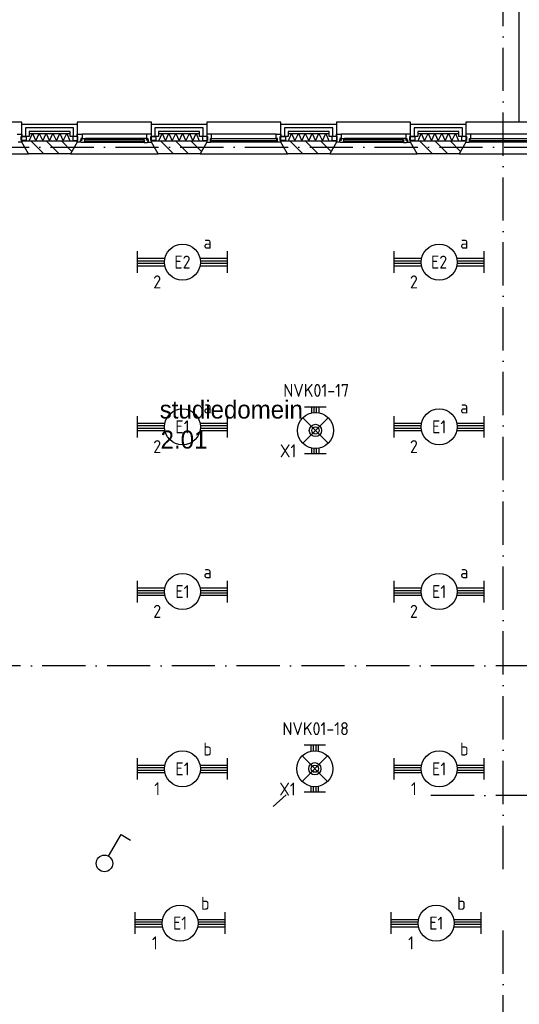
# Model space of a CAD drawing. Header units: millimetres. Extents: x 89505 to 240707, y 191 to 84291.
# Tile 48 of 50: x 224090 to 231032, y 45966 to 59635. Entities that reach past the tile are written whole.
import ezdxf
from ezdxf.enums import TextEntityAlignment as Align

# ---------------------------------------------------------------- set-up
doc = ezdxf.new("R2010")
doc.units = ezdxf.units.MM
doc.header["$LTSCALE"] = 100
doc.linetypes.add('DASHDOT', pattern=[9, 6, -1.5, 0, -1.5])
doc.layers.get('0').update_dxf_attribs({"linetype": 'CONTINUOUS'})
for name, color, linetype in [('AL$7----_STRAMIEN', 1, 'DASHDOT'), ('AL21----_BUITENWAND', 4, 'CONTINUOUS'), ('AL21K---_ISOLATIE', 1, 'CONTINUOUS'), ('AL27----_DAKEN', 7, 'CONTINUOUS'), ('AL28----_KONSTRUKTIE', 3, 'CONTINUOUS'), ('AL31----_BUITENKOZ', 7, 'CONTINUOUS'), ('ALL-----_REFLIJNEN', 8, 'CONTINUOUS'), ('ALXA3---_VOLZWART', 14, 'CONTINUOUS'), ('ALXAB---_PREFABBETON', 1, 'CONTINUOUS'), ('BOUW', 8, 'CONTINUOUS'), ('EB63101-_ATTRIB', 2, 'CONTINUOUS'), ('EB63501-_ATTRIB', 2, 'CONTINUOUS'), ('EL62202-_KRACHT-SCH', 3, 'CONTINUOUS'), ('EL63101-_LICHT-ARM', 3, 'CONTINUOUS'), ('EL63501-_NOODVRL-ARM', 3, 'CONTINUOUS')]:
    doc.layers.add(name, color=color, linetype=linetype)
doc.styles.add('1_8', font='ISO', dxfattribs={"height": 1.8})
doc.styles.add('BURO-025', font='BUROFONT.shx', dxfattribs={"height": 250})
doc.styles.add('NORATT', font='ISO.shx')

# ---------------------------------------------------------------- blocks, each defined once
blk = doc.blocks.new('EJ3T01')
at = {"color": 0}
for p, q in [((-3.25, -1.5), (-3.25, 1.5)), ((-1.77, 1.77), (1.77, -1.77)), ((1.77, 1.77), (-1.77, -1.77)), ((3.25, -1.5), (3.25, 1.5)), ((-3.25, 0.52), (-2.44, 0.52)), ((-3.25, 0.17), (-2.49, 0.17)), ((2.44, 0.52), (3.25, 0.52)), ((2.49, 0.17), (3.25, 0.17)), ((-3.25, -0.17), (-2.49, -0.17)), ((-3.25, -0.52), (-2.44, -0.52)), ((2.44, -0.52), (3.25, -0.52)), ((2.49, -0.17), (3.25, -0.17))]:
    blk.add_line(p, q, dxfattribs=at)
at = {"color": 6}
blk.add_lwpolyline([(1.77, -1.77), (1.75, -1.75)], dxfattribs=at)
at = {"color": 0}
for radius in [2.5, 0.85, 0.5]:
    blk.add_circle((0, 0), radius, dxfattribs=at)
at = {"color": 6, "style": '1_8'}
for tag, flags, p in [('A_CODE', 8, (-3.5, 2.75)), ('SCHAK', 8, (3.5, 2.75)), ('GROEP', 8, (-3.5, -2.75)), ('KAST', 9, (3.5, -2.75))]:
    blk.add_attdef(tag, text='', height=1.8, dxfattribs=dict(at, flags=flags)).set_placement(p, align=Align.MIDDLE)
blk = doc.blocks.new('EJ3T20')
at = {"color": 0}
for p, q in [((-6.25, -1.5), (-6.25, 1.5)), ((6.25, -1.5), (6.25, 1.5)), ((-6.25, 0.52), (-2.44, 0.52)), ((-6.25, 0.17), (-2.49, 0.17)), ((2.44, 0.52), (6.25, 0.52)), ((2.49, 0.17), (6.25, 0.17)), ((-6.25, -0.17), (-2.49, -0.17)), ((-6.25, -0.52), (-2.44, -0.52)), ((2.44, -0.52), (6.25, -0.52)), ((2.49, -0.17), (6.25, -0.17))]:
    blk.add_line(p, q, dxfattribs=at)
blk.add_circle((0, 0), 2.5, dxfattribs=at)
at = {"color": 6, "style": '1_8'}
for tag, flags, p in [('SCHAK', 8, (3.5, 2.75)), ('A_CODE', 8, (0, 0)), ('GROEP', 8, (-3.5, -2.75)), ('KAST', 9, (3.5, -2.75))]:
    blk.add_attdef(tag, text='', height=1.8, dxfattribs=dict(at, flags=flags)).set_placement(p, align=Align.MIDDLE)
blk = doc.blocks.new('ES3S1')
blk.add_lwpolyline([(0.58, 1), (2.31, 4), (3.61, 3.25)])
blk.add_circle((0, 0), 1.15)
at = {"style": '1_8'}
for tag, flags, p in [('SCHAK', 8, (3, 5.5)), ('KAST', 9, (-3, 0.5)), ('M_CODE', 9, (0, 0)), ('DOEL', 9, (-3, -2)), ('GROEP', 9, (-3, -4.5))]:
    blk.add_attdef(tag, text='', height=1.8, dxfattribs=dict(at, flags=flags)).set_placement(p, align=Align.MIDDLE_CENTER)

msp = doc.modelspace()

# ---------------------------------------------------------------- linework, layer by layer
at = {"layer": 'AL$7----_STRAMIEN', "color": 1}
for p, q in [((89505, 57863), (239410, 57863)), ((227614, 48713), (227794, 48872))]:
    msp.add_line(p, q, dxfattribs=at)
for points in [[(230805, 47844), (230805, 76516)], [(239405, 50663), (89505, 50663)], [(239405, 48863), (229803, 48863)], [(230805, 40091), (230805, 47108)]]:
    msp.add_lwpolyline(points, dxfattribs=at)
at = {"layer": 'AL21----_BUITENWAND', "color": 8}
for p, q in [((224120, 58183), (224890, 58183)), ((224120, 58014), (224120, 58183)), ((224890, 58183), (224890, 58014)), ((225920, 58183), (226690, 58183)), ((225920, 58014), (225920, 58183)), ((226690, 58183), (226690, 58014)), ((227720, 58183), (228490, 58183)), ((227720, 58014), (227720, 58183)), ((228490, 58183), (228490, 58014)), ((229520, 58183), (230290, 58183)), ((229520, 58014), (229520, 58183)), ((230290, 58183), (230290, 58014)), ((224220, 58014), (224120, 58014)), ((224220, 58083), (224220, 58014)), ((224790, 58083), (224220, 58083)), ((224790, 58014), (224790, 58083)), ((224890, 58014), (224790, 58014)), ((226020, 58014), (225920, 58014)), ((226020, 58083), (226020, 58014)), ((226590, 58083), (226020, 58083)), ((226590, 58014), (226590, 58083)), ((226690, 58014), (226590, 58014)), ((227820, 58014), (227720, 58014)), ((227820, 58083), (227820, 58014)), ((228390, 58083), (227820, 58083)), ((228390, 58014), (228390, 58083)), ((228490, 58014), (228390, 58014)), ((229620, 58014), (229520, 58014)), ((229620, 58083), (229620, 58014)), ((230190, 58083), (229620, 58083)), ((230190, 58014), (230190, 58083)), ((230290, 58014), (230190, 58014))]:
    msp.add_line(p, q, dxfattribs=at)
at = {"layer": 'AL21K---_ISOLATIE', "color": 8, "linetype": 'Continuous'}
for p, q in [((224220, 58053), (224790, 58053)), ((224224, 57953), (224268, 58053)), ((224268, 58053), (224315, 57953)), ((224315, 57953), (224363, 58053)), ((224363, 58053), (224410, 57953)), ((224410, 57953), (224458, 58053)), ((224458, 58053), (224505, 57953)), ((224505, 57953), (224553, 58053)), ((224553, 58053), (224600, 57953)), ((224600, 57953), (224648, 58053)), ((224648, 58053), (224695, 57953)), ((224695, 57953), (224743, 58053)), ((224743, 58053), (224786, 57953)), ((226020, 58053), (226590, 58053)), ((226024, 57953), (226068, 58053)), ((226068, 58053), (226115, 57953)), ((226115, 57953), (226163, 58053)), ((226163, 58053), (226210, 57953)), ((226210, 57953), (226258, 58053)), ((226258, 58053), (226305, 57953)), ((226305, 57953), (226353, 58053)), ((226353, 58053), (226400, 57953)), ((226400, 57953), (226448, 58053)), ((226448, 58053), (226495, 57953)), ((226495, 57953), (226543, 58053)), ((226543, 58053), (226586, 57953)), ((227820, 58053), (228390, 58053)), ((227824, 57953), (227868, 58053)), ((227868, 58053), (227915, 57953)), ((227915, 57953), (227963, 58053)), ((227963, 58053), (228010, 57953)), ((228010, 57953), (228058, 58053)), ((228058, 58053), (228105, 57953)), ((228105, 57953), (228153, 58053)), ((228153, 58053), (228200, 57953)), ((228200, 57953), (228248, 58053)), ((228248, 58053), (228295, 57953)), ((228295, 57953), (228343, 58053)), ((228343, 58053), (228386, 57953)), ((229620, 58053), (230190, 58053)), ((229624, 57953), (229668, 58053)), ((229668, 58053), (229715, 57953)), ((229715, 57953), (229763, 58053)), ((229763, 58053), (229810, 57953)), ((229810, 57953), (229858, 58053)), ((229858, 58053), (229905, 57953)), ((229905, 57953), (229953, 58053)), ((229953, 58053), (230000, 57953)), ((230000, 57953), (230048, 58053)), ((230048, 58053), (230095, 57953)), ((230095, 57953), (230143, 58053)), ((230143, 58053), (230186, 57953)), ((224220, 57953), (224790, 57953)), ((226020, 57953), (226590, 57953)), ((227820, 57953), (228390, 57953)), ((229620, 57953), (230190, 57953))]:
    msp.add_line(p, q, dxfattribs=at)
at = {"layer": 'AL27----_DAKEN', "color": 8}
msp.add_line((231025, 75483), (231025, 58213), dxfattribs=at)
at = {"layer": 'AL28----_KONSTRUKTIE', "color": 8}
for p, q in [((224120, 57953), (224890, 57953)), ((224120, 57933), (224120, 57953)), ((224213, 57773), (224120, 57933)), ((224890, 57933), (224798, 57773)), ((224890, 57953), (224890, 57933)), ((225920, 57953), (226690, 57953)), ((225920, 57933), (225920, 57953)), ((226013, 57773), (225920, 57933)), ((226690, 57933), (226598, 57773)), ((226690, 57953), (226690, 57933)), ((227720, 57953), (228490, 57953)), ((227720, 57933), (227720, 57953)), ((227813, 57773), (227720, 57933)), ((228490, 57933), (228398, 57773)), ((228490, 57953), (228490, 57933)), ((229520, 57953), (230290, 57953)), ((229520, 57933), (229520, 57953)), ((229613, 57773), (229520, 57933)), ((230290, 57933), (230198, 57773)), ((230290, 57953), (230290, 57933)), ((224798, 57773), (224213, 57773)), ((226598, 57773), (226013, 57773)), ((228398, 57773), (227813, 57773)), ((230198, 57773), (229613, 57773))]:
    msp.add_line(p, q, dxfattribs=at)
at = {"layer": 'AL31----_BUITENKOZ', "color": 8}
for p, q in [((224120, 58213), (223090, 58213)), ((224120, 57933), (224120, 58213)), ((225920, 58213), (224890, 58213)), ((224890, 58213), (224890, 57933)), ((225920, 57933), (225920, 58213)), ((226690, 58213), (226690, 57933)), ((227720, 58213), (226690, 58213)), ((227720, 57933), (227720, 58213)), ((229520, 58213), (228490, 58213)), ((228490, 58213), (228490, 57933)), ((229520, 57933), (229520, 58213)), ((230290, 58213), (230290, 57933)), ((231320, 58213), (230290, 58213)), ((224110, 58014), (224181, 58014)), ((224110, 57958), (224110, 58014)), ((224181, 57958), (224110, 57958)), ((224181, 58014), (224181, 57958)), ((224829, 58014), (224829, 57958)), ((224900, 58014), (224829, 58014)), ((224829, 57958), (224900, 57958)), ((224890, 58047), (224957, 58047)), ((224890, 58014), (224890, 58047)), ((224900, 58014), (224890, 58014)), ((224890, 57958), (224900, 57958)), ((224890, 57933), (224890, 57958)), ((224900, 57958), (224900, 58014)), ((224900, 57958), (224900, 58014)), ((224934, 57969), (224934, 57933)), ((224940, 57969), (224934, 57969)), ((224937, 57964), (224960, 57964)), ((224937, 57935), (224937, 57964)), ((224940, 57984), (224940, 57969)), ((224957, 57984), (224940, 57984)), ((224952, 57984), (224957, 57984)), ((224952, 57969), (224952, 57984)), ((224960, 57969), (224952, 57969)), ((225853, 58047), (224957, 58047)), ((224957, 58047), (224957, 57984)), ((224957, 57984), (225004, 57984)), ((224960, 57964), (224960, 57969)), ((224989, 57971), (224989, 57930)), ((225006, 57971), (224989, 57971)), ((225806, 57984), (225004, 57984)), ((225004, 57984), (225006, 57971)), ((225806, 57984), (225804, 57971)), ((225804, 57971), (225821, 57971)), ((225853, 57984), (225806, 57984)), ((225821, 57971), (225821, 57930)), ((225850, 57969), (225858, 57969)), ((225850, 57964), (225850, 57969)), ((225873, 57964), (225850, 57964)), ((225853, 58047), (225853, 57984)), ((225920, 58047), (225853, 58047)), ((225858, 57984), (225853, 57984)), ((225853, 57984), (225870, 57984)), ((225858, 57969), (225858, 57984)), ((225870, 57984), (225870, 57969)), ((225870, 57969), (225876, 57969)), ((225873, 57935), (225873, 57964)), ((225876, 57969), (225876, 57933)), ((225910, 58014), (225920, 58014)), ((225910, 57958), (225910, 58014)), ((225910, 58014), (225981, 58014)), ((225910, 57958), (225910, 58014)), ((225920, 57958), (225910, 57958)), ((225981, 57958), (225910, 57958)), ((225920, 58014), (225920, 58047)), ((225920, 57933), (225920, 57958)), ((225981, 58014), (225981, 57958)), ((226629, 58014), (226629, 57958)), ((226700, 58014), (226629, 58014)), ((226629, 57958), (226700, 57958)), ((226700, 57958), (226700, 58014)), ((227653, 58047), (226757, 58047)), ((227710, 58014), (227781, 58014)), ((227710, 57958), (227710, 58014)), ((227781, 57958), (227710, 57958)), ((227781, 58014), (227781, 57958)), ((228429, 58014), (228429, 57958)), ((228500, 58014), (228429, 58014)), ((228429, 57958), (228500, 57958)), ((228490, 58047), (228557, 58047)), ((228490, 58014), (228490, 58047)), ((228500, 58014), (228490, 58014)), ((228490, 57958), (228500, 57958)), ((228490, 57933), (228490, 57958)), ((228500, 57958), (228500, 58014)), ((228500, 57958), (228500, 58014)), ((228534, 57969), (228534, 57933)), ((228540, 57969), (228534, 57969)), ((228537, 57964), (228560, 57964)), ((228537, 57935), (228537, 57964)), ((228540, 57984), (228540, 57969)), ((228557, 57984), (228540, 57984)), ((228552, 57984), (228557, 57984)), ((228552, 57969), (228552, 57984)), ((228560, 57969), (228552, 57969)), ((229453, 58047), (228557, 58047)), ((228557, 58047), (228557, 57984)), ((228557, 57984), (228604, 57984)), ((228560, 57964), (228560, 57969)), ((228589, 57971), (228589, 57930)), ((228606, 57971), (228589, 57971)), ((229406, 57984), (228604, 57984)), ((228604, 57984), (228606, 57971)), ((229406, 57984), (229404, 57971)), ((229404, 57971), (229421, 57971)), ((229453, 57984), (229406, 57984)), ((229421, 57971), (229421, 57930)), ((229450, 57969), (229458, 57969)), ((229450, 57964), (229450, 57969)), ((229473, 57964), (229450, 57964)), ((229453, 58047), (229453, 57984)), ((229520, 58047), (229453, 58047)), ((229453, 57984), (229470, 57984)), ((229458, 57984), (229453, 57984)), ((229458, 57969), (229458, 57984)), ((229470, 57984), (229470, 57969)), ((229470, 57969), (229476, 57969)), ((229473, 57935), (229473, 57964)), ((229476, 57969), (229476, 57933)), ((229510, 58014), (229520, 58014)), ((229510, 57958), (229510, 58014)), ((229510, 58014), (229581, 58014)), ((229510, 57958), (229510, 58014)), ((229520, 57958), (229510, 57958)), ((229581, 57958), (229510, 57958)), ((229520, 58014), (229520, 58047)), ((229520, 57933), (229520, 57958)), ((229581, 58014), (229581, 57958)), ((230229, 58014), (230229, 57958)), ((230300, 58014), (230229, 58014)), ((230229, 57958), (230300, 57958)), ((230300, 57958), (230300, 58014)), ((231253, 58047), (230357, 58047)), ((224213, 57773), (224120, 57933)), ((224890, 57933), (224798, 57773)), ((224934, 57933), (224890, 57933)), ((224944, 57935), (224937, 57935)), ((224947, 57930), (224944, 57935)), ((224989, 57930), (224947, 57930)), ((224989, 57946), (225006, 57946)), ((224989, 57933), (224989, 57946)), ((225006, 57933), (224989, 57933)), ((225821, 57930), (224989, 57930)), ((225006, 57946), (225006, 57933)), ((225804, 57946), (225804, 57933)), ((225821, 57946), (225804, 57946)), ((225804, 57933), (225821, 57933)), ((225821, 57933), (225821, 57946)), ((225821, 57930), (225863, 57930)), ((225863, 57930), (225866, 57935)), ((225866, 57935), (225873, 57935)), ((225876, 57933), (225920, 57933)), ((226013, 57773), (225920, 57933)), ((226690, 57933), (226598, 57773)), ((227670, 57933), (226740, 57933)), ((227813, 57773), (227720, 57933)), ((228490, 57933), (228398, 57773)), ((228534, 57933), (228490, 57933)), ((228544, 57935), (228537, 57935)), ((228547, 57930), (228544, 57935)), ((228589, 57930), (228547, 57930)), ((228589, 57946), (228606, 57946)), ((228589, 57933), (228589, 57946)), ((228606, 57933), (228589, 57933)), ((229421, 57930), (228589, 57930)), ((228606, 57946), (228606, 57933)), ((229404, 57946), (229404, 57933)), ((229421, 57946), (229404, 57946)), ((229404, 57933), (229421, 57933)), ((229421, 57933), (229421, 57946)), ((229421, 57930), (229463, 57930)), ((229463, 57930), (229466, 57935)), ((229466, 57935), (229473, 57935)), ((229476, 57933), (229520, 57933)), ((229613, 57773), (229520, 57933)), ((230290, 57933), (230198, 57773)), ((231270, 57933), (230340, 57933)), ((222998, 57773), (224213, 57773)), ((224798, 57773), (226013, 57773)), ((226598, 57773), (227813, 57773)), ((228398, 57773), (229613, 57773)), ((230198, 57773), (231413, 57773))]:
    msp.add_line(p, q, dxfattribs=at)
at = {"layer": 'AL31----_BUITENKOZ', "color": 8, "linetype": 'Continuous'}
for p, q in [((224053, 58047), (224120, 58047)), ((224110, 58014), (224110, 57958)), ((224120, 58014), (224110, 58014)), ((224110, 57958), (224120, 57958)), ((224120, 58047), (224120, 58014)), ((224120, 57958), (224120, 57933)), ((224120, 57958), (224120, 57958)), ((225819, 57969), (224991, 57969)), ((224991, 57969), (224991, 57948)), ((225819, 57948), (225819, 57969)), ((226690, 58047), (226690, 58014)), ((226757, 58047), (226690, 58047)), ((226690, 58014), (226700, 58014)), ((226690, 57958), (226690, 57933)), ((226690, 57958), (226690, 57958)), ((226700, 57958), (226690, 57958)), ((226700, 58014), (226700, 57958)), ((226740, 57984), (226757, 57984)), ((226740, 57933), (226740, 57984)), ((226745, 57980), (226745, 57959)), ((227665, 57980), (226745, 57980)), ((226745, 57959), (227665, 57959)), ((226757, 58047), (226757, 58047)), ((226757, 58047), (226757, 58047)), ((226757, 58047), (226757, 58047)), ((226757, 58047), (226757, 58047)), ((226757, 57984), (226757, 58047)), ((227653, 58047), (227720, 58047)), ((227653, 58047), (227653, 58047)), ((227653, 58047), (227653, 58047)), ((227653, 58047), (227653, 58047)), ((227653, 58047), (227653, 58047)), ((227653, 57984), (227653, 58047)), ((227670, 57984), (227653, 57984)), ((227665, 57959), (227665, 57980)), ((227670, 57933), (227670, 57984)), ((227710, 58014), (227710, 57958)), ((227720, 58014), (227710, 58014)), ((227710, 57958), (227720, 57958)), ((227720, 58047), (227720, 58014)), ((227720, 57958), (227720, 57933)), ((227720, 57958), (227720, 57958)), ((229419, 57969), (228591, 57969)), ((228591, 57969), (228591, 57948)), ((229419, 57948), (229419, 57969)), ((230290, 58047), (230290, 58014)), ((230357, 58047), (230290, 58047)), ((230290, 58014), (230300, 58014)), ((230290, 57958), (230290, 57933)), ((230290, 57958), (230290, 57958)), ((230300, 57958), (230290, 57958)), ((230300, 58014), (230300, 57958)), ((230340, 57984), (230357, 57984)), ((230340, 57933), (230340, 57984)), ((230345, 57980), (230345, 57959)), ((231265, 57980), (230345, 57980)), ((230345, 57959), (231265, 57959)), ((230357, 58047), (230357, 58047)), ((230357, 58047), (230357, 58047)), ((230357, 58047), (230357, 58047)), ((230357, 58047), (230357, 58047)), ((230357, 57984), (230357, 58047)), ((224120, 57933), (224070, 57933)), ((224991, 57948), (225819, 57948)), ((226690, 57933), (226740, 57933)), ((226740, 57933), (226740, 57933)), ((227720, 57933), (227670, 57933)), ((227670, 57933), (227670, 57933)), ((228591, 57948), (229419, 57948)), ((230290, 57933), (230340, 57933)), ((230340, 57933), (230340, 57933))]:
    msp.add_line(p, q, dxfattribs=at)
at = {"layer": 'ALL-----_REFLIJNEN', "color": 8, "linetype": 'Continuous'}
for p, q in [((224170, 58133), (224170, 58014)), ((224840, 58133), (224170, 58133)), ((224840, 58014), (224840, 58133)), ((225970, 58133), (225970, 58014)), ((226640, 58133), (225970, 58133)), ((226640, 58014), (226640, 58133)), ((227770, 58133), (227770, 58014)), ((228440, 58133), (227770, 58133)), ((228440, 58014), (228440, 58133)), ((229570, 58133), (229570, 58014)), ((230240, 58133), (229570, 58133)), ((230240, 58014), (230240, 58133))]:
    msp.add_line(p, q, dxfattribs=at)
at = {"layer": 'ALXA3---_VOLZWART', "color": 8}
for p, q in [((224170, 58133), (224170, 58014)), ((224840, 58133), (224170, 58133)), ((224840, 58014), (224840, 58133)), ((225970, 58133), (225970, 58014)), ((226640, 58133), (225970, 58133)), ((226640, 58014), (226640, 58133)), ((227770, 58133), (227770, 58014)), ((228440, 58133), (227770, 58133)), ((228440, 58014), (228440, 58133)), ((229570, 58133), (229570, 58014)), ((230240, 58133), (229570, 58133)), ((230240, 58014), (230240, 58133))]:
    msp.add_line(p, q, dxfattribs=at)
at = {"layer": 'ALXAB---_PREFABBETON', "color": 8}
for p, q in [((224245, 57953), (224425, 57773)), ((224457, 57953), (224637, 57773)), ((224669, 57953), (224816, 57806)), ((224881, 57953), (224890, 57944)), ((226045, 57953), (226225, 57773)), ((226257, 57953), (226437, 57773)), ((226469, 57953), (226616, 57806)), ((226681, 57953), (226690, 57944)), ((227845, 57953), (228025, 57773)), ((228057, 57953), (228237, 57773)), ((228269, 57953), (228416, 57806)), ((228481, 57953), (228490, 57944)), ((229645, 57953), (229825, 57773)), ((229857, 57953), (230037, 57773)), ((230069, 57953), (230216, 57806)), ((230281, 57953), (230290, 57944))]:
    msp.add_line(p, q, dxfattribs=at)

# ---------------------------------------------------------------- block references
at = {"layer": 'EL62202-_KRACHT-SCH', "xscale": 100, "yscale": 100, "zscale": 100}
msp.add_blockref('ES3S1', (225268, 47922, 1050), dxfattribs=at)
at = {"layer": 'EL63101-_LICHT-ARM'}
ref = msp.add_blockref('EJ3T20', (226351, 56270, 3500), dxfattribs=dict(at, xscale=100, yscale=100, zscale=100))
ref.add_attrib('A_CODE', 'E2', dxfattribs={"layer": 'EB63101-_ATTRIB', "color": 1, "height": 180, "style": 'NORATT', "flags": 8}).set_placement((226351, 56270, 3500), align=Align.MIDDLE)
ref.add_attrib('GROEP', '2', dxfattribs={"layer": 'EB63101-_ATTRIB', "color": 1, "height": 180, "style": 'NORATT', "flags": 8}).set_placement((226001, 55995, 3500), align=Align.MIDDLE)
ref.add_attrib('SCHAK', 'a', dxfattribs={"layer": 'EB63101-_ATTRIB', "color": 1, "height": 180, "style": 'NORATT', "flags": 8}).set_placement((226701, 56545, 3500), align=Align.MIDDLE)
ref = msp.add_blockref('EJ3T20', (229917, 56270, 3500), dxfattribs=dict(at, xscale=100, yscale=100, zscale=100))
ref.add_attrib('A_CODE', 'E2', dxfattribs={"layer": 'EB63101-_ATTRIB', "color": 1, "height": 180, "style": 'NORATT', "flags": 8}).set_placement((229917, 56270, 3500), align=Align.MIDDLE)
ref.add_attrib('GROEP', '2', dxfattribs={"layer": 'EB63101-_ATTRIB', "color": 1, "height": 180, "style": 'NORATT', "flags": 8}).set_placement((229567, 55995, 3500), align=Align.MIDDLE)
ref.add_attrib('SCHAK', 'a', dxfattribs={"layer": 'EB63101-_ATTRIB', "color": 1, "height": 180, "style": 'NORATT', "flags": 8}).set_placement((230267, 56545, 3500), align=Align.MIDDLE)
ref = msp.add_blockref('EJ3T20', (226351, 53983, 3500), dxfattribs=dict(at, xscale=100, yscale=100, zscale=100))
ref.add_attrib('A_CODE', 'E1', dxfattribs={"layer": 'EB63101-_ATTRIB', "color": 1, "height": 180, "style": 'NORATT', "flags": 8}).set_placement((226351, 53983, 3500), align=Align.MIDDLE)
ref.add_attrib('GROEP', '2', dxfattribs={"layer": 'EB63101-_ATTRIB', "color": 1, "height": 180, "style": 'NORATT', "flags": 8}).set_placement((226001, 53708, 3500), align=Align.MIDDLE)
ref.add_attrib('SCHAK', 'a', dxfattribs={"layer": 'EB63101-_ATTRIB', "color": 1, "height": 180, "style": 'NORATT', "flags": 8}).set_placement((226701, 54258, 3500), align=Align.MIDDLE)
ref = msp.add_blockref('EJ3T20', (229917, 53983, 3500), dxfattribs=dict(at, xscale=100, yscale=100, zscale=100))
ref.add_attrib('A_CODE', 'E1', dxfattribs={"layer": 'EB63101-_ATTRIB', "color": 1, "height": 180, "style": 'NORATT', "flags": 8}).set_placement((229917, 53983, 3500), align=Align.MIDDLE)
ref.add_attrib('GROEP', '2', dxfattribs={"layer": 'EB63101-_ATTRIB', "color": 1, "height": 180, "style": 'NORATT', "flags": 8}).set_placement((229567, 53708, 3500), align=Align.MIDDLE)
ref.add_attrib('SCHAK', 'a', dxfattribs={"layer": 'EB63101-_ATTRIB', "color": 1, "height": 180, "style": 'NORATT', "flags": 8}).set_placement((230267, 54258, 3500), align=Align.MIDDLE)
ref = msp.add_blockref('EJ3T20', (226351, 51696, 3500), dxfattribs=dict(at, xscale=100, yscale=100, zscale=100))
ref.add_attrib('A_CODE', 'E1', dxfattribs={"layer": 'EB63101-_ATTRIB', "color": 1, "height": 180, "style": 'NORATT', "flags": 8}).set_placement((226351, 51696, 3500), align=Align.MIDDLE)
ref.add_attrib('GROEP', '2', dxfattribs={"layer": 'EB63101-_ATTRIB', "color": 1, "height": 180, "style": 'NORATT', "flags": 8}).set_placement((226001, 51421, 3500), align=Align.MIDDLE)
ref.add_attrib('SCHAK', 'a', dxfattribs={"layer": 'EB63101-_ATTRIB', "color": 1, "height": 180, "style": 'NORATT', "flags": 8}).set_placement((226701, 51971, 3500), align=Align.MIDDLE)
ref = msp.add_blockref('EJ3T20', (229917, 51696, 3500), dxfattribs=dict(at, xscale=100, yscale=100, zscale=100))
ref.add_attrib('A_CODE', 'E1', dxfattribs={"layer": 'EB63101-_ATTRIB', "color": 1, "height": 180, "style": 'NORATT', "flags": 8}).set_placement((229917, 51696, 3500), align=Align.MIDDLE)
ref.add_attrib('GROEP', '2', dxfattribs={"layer": 'EB63101-_ATTRIB', "color": 1, "height": 180, "style": 'NORATT', "flags": 8}).set_placement((229567, 51421, 3500), align=Align.MIDDLE)
ref.add_attrib('SCHAK', 'a', dxfattribs={"layer": 'EB63101-_ATTRIB', "color": 1, "height": 180, "style": 'NORATT', "flags": 8}).set_placement((230267, 51971, 3500), align=Align.MIDDLE)
ref = msp.add_blockref('EJ3T20', (226351, 49235, 3500), dxfattribs=dict(at, xscale=100, yscale=100, zscale=100))
ref.add_attrib('A_CODE', 'E1', dxfattribs={"layer": 'EB63101-_ATTRIB', "color": 1, "height": 180, "style": 'NORATT', "flags": 8}).set_placement((226351, 49235, 3500), align=Align.MIDDLE)
ref.add_attrib('GROEP', '1', dxfattribs={"layer": 'EB63101-_ATTRIB', "color": 1, "height": 180, "style": 'NORATT', "flags": 8}).set_placement((226001, 48960, 3500), align=Align.MIDDLE)
ref.add_attrib('SCHAK', 'b', dxfattribs={"layer": 'EB63101-_ATTRIB', "color": 1, "height": 180, "style": 'NORATT', "flags": 8}).set_placement((226701, 49510, 3500), align=Align.MIDDLE)
ref = msp.add_blockref('EJ3T20', (229917, 49235, 3500), dxfattribs=dict(at, xscale=100, yscale=100, zscale=100))
ref.add_attrib('A_CODE', 'E1', dxfattribs={"layer": 'EB63101-_ATTRIB', "color": 1, "height": 180, "style": 'NORATT', "flags": 8}).set_placement((229917, 49235, 3500), align=Align.MIDDLE)
ref.add_attrib('GROEP', '1', dxfattribs={"layer": 'EB63101-_ATTRIB', "color": 1, "height": 180, "style": 'NORATT', "flags": 8}).set_placement((229567, 48960, 3500), align=Align.MIDDLE)
ref.add_attrib('SCHAK', 'b', dxfattribs={"layer": 'EB63101-_ATTRIB', "color": 1, "height": 180, "style": 'NORATT', "flags": 8}).set_placement((230267, 49510, 3500), align=Align.MIDDLE)
ref = msp.add_blockref('EJ3T20', (226318, 47094), dxfattribs=dict(at, xscale=100, yscale=100, zscale=100))
ref.add_attrib('A_CODE', 'E1', dxfattribs={"layer": 'EB63101-_ATTRIB', "color": 1, "height": 180, "style": 'NORATT', "flags": 8}).set_placement((226318, 47094), align=Align.MIDDLE)
ref.add_attrib('GROEP', '1', dxfattribs={"layer": 'EB63101-_ATTRIB', "color": 1, "height": 180, "style": 'NORATT', "flags": 8}).set_placement((225968, 46819), align=Align.MIDDLE)
ref.add_attrib('SCHAK', 'b', dxfattribs={"layer": 'EB63101-_ATTRIB', "color": 1, "height": 180, "style": 'NORATT', "flags": 8}).set_placement((226668, 47369), align=Align.MIDDLE)
ref = msp.add_blockref('EJ3T20', (229877, 47094), dxfattribs=dict(at, xscale=100, yscale=100, zscale=100))
ref.add_attrib('A_CODE', 'E1', dxfattribs={"layer": 'EB63101-_ATTRIB', "color": 1, "height": 180, "style": 'NORATT', "flags": 8}).set_placement((229877, 47094), align=Align.MIDDLE)
ref.add_attrib('GROEP', '1', dxfattribs={"layer": 'EB63101-_ATTRIB', "color": 1, "height": 180, "style": 'NORATT', "flags": 8}).set_placement((229527, 46819), align=Align.MIDDLE)
ref.add_attrib('SCHAK', 'b', dxfattribs={"layer": 'EB63101-_ATTRIB', "color": 1, "height": 180, "style": 'NORATT', "flags": 8}).set_placement((230227, 47369), align=Align.MIDDLE)
at = {"layer": 'EL63501-_NOODVRL-ARM'}
ref = msp.add_blockref('EJ3T01', (228199, 53933), dxfattribs=dict(at, xscale=100, yscale=100, zscale=100, rotation=90))
ref.add_attrib('A_CODE', 'X1', dxfattribs={"layer": 'EB63501-_ATTRIB', "color": 1, "height": 180, "style": '1_8', "flags": 8}).set_placement((227819, 53650), align=Align.MIDDLE)
ref.add_attrib('GROEP', 'NVK01-17', dxfattribs={"layer": 'EB63501-_ATTRIB', "color": 1, "height": 180, "style": '1_8', "flags": 8}).set_placement((228210, 54489), align=Align.MIDDLE)
ref = msp.add_blockref('EJ3T01', (228191, 49237, 3500), dxfattribs=dict(at, xscale=100, yscale=100, zscale=100, rotation=90))
ref.add_attrib('A_CODE', 'X1', dxfattribs={"layer": 'EB63501-_ATTRIB', "color": 1, "height": 180, "style": '1_8', "flags": 8}).set_placement((227811, 48954, 3500), align=Align.MIDDLE)
ref.add_attrib('GROEP', 'NVK01-18', dxfattribs={"layer": 'EB63501-_ATTRIB', "color": 1, "height": 180, "style": '1_8', "flags": 8}).set_placement((228202, 49793, 3500), align=Align.MIDDLE)

# ---------------------------------------------------------------- texts
at = {"layer": 'BOUW', "style": 'BURO-025'}
for s, p in [('studiedomein', (226036, 54098)), ('2.01', (226048, 53681))]:
    msp.add_text(s, height=250, dxfattribs=at).set_placement(p)

doc.saveas('drawing.dxf')
